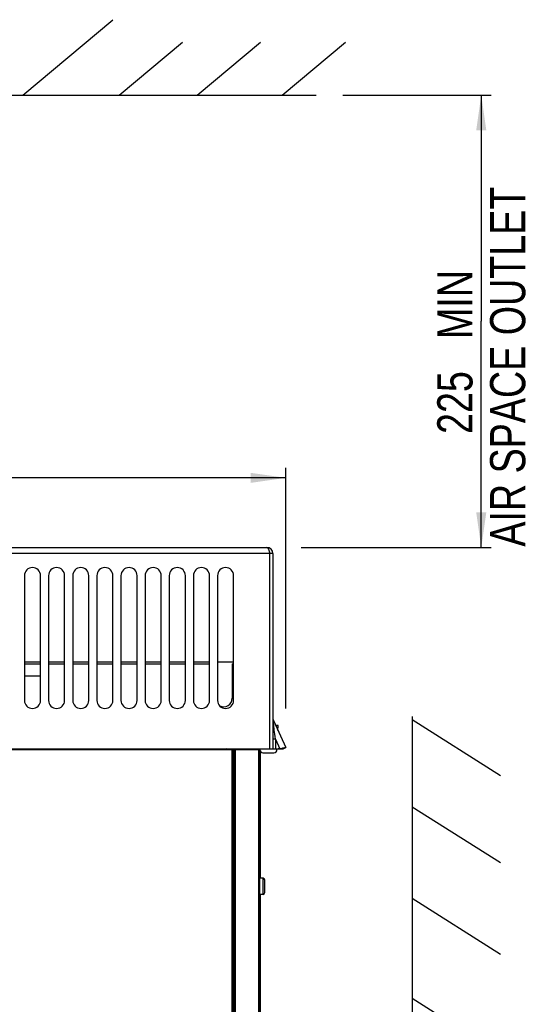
# Model space of a CAD drawing. Extents: x 0 to 841, y 0 to 594.
# Tile 35 of 135: x 181 to 232, y 370 to 468. Entities that reach past the tile are written whole.
import ezdxf

# ---------------------------------------------------------------- set-up
doc = ezdxf.new("R2010")
doc.units = 0
doc.header["$LTSCALE"] = 46.255
doc.layers.get('0').update_dxf_attribs({"linetype": 'CONTINUOUS'})
for name, color, linetype in [('CHAMFERS', 7, 'CONTINUOUS'), ('DATUM_AXIS', 7, 'CONTINUOUS'), ('ROUNDS', 7, 'CONTINUOUS')]:
    doc.layers.add(name, color=color, linetype=linetype)
doc.styles.get("Standard").update_dxf_attribs({"font": 'txt', "width": 0.8})
doc.dimstyles.get("Standard").update_dxf_attribs({"dimtxt": 2.5, "dimasz": 2.5, "dimexe": 1.25, "dimexo": 0.625, "dimtad": 1, "dimcen": 2.5, "dimazin": 3, "dimtfac": 1, "dimtmove": 0, "dimatfit": 3})

# ---------------------------------------------------------------- blocks, each defined once
blk = doc.blocks.new('_FILLED')
at = {"color": 0, "linetype": 'BYBLOCK'}
blk.add_solid([(0, 0), (-1, 0.143), (-1, -0.143)], dxfattribs=at)
blk = doc.blocks.new('*D1')
at = {"color": 2, "linetype": 'CONTINUOUS'}
for p, q in [((213.04, 460.759), (227.792, 460.759)), ((226.792, 460.759), (226.792, 438.275)), ((226.792, 415.791), (226.792, 438.275)), ((208.882, 415.791), (227.792, 415.791))]:
    blk.add_line(p, q, dxfattribs=at)
at = {"color": 2, "linetype": 'CONTINUOUS', "xscale": 3.5, "yscale": 3.5, "zscale": 3.5}
for p, rotation in [((226.792, 460.759), 90), ((226.792, 415.791), 270)]:
    blk.add_blockref('_FILLED', p, dxfattribs=dict(at, rotation=rotation))
at = {"color": 5, "linetype": 'CONTINUOUS', "width": 0.8}
for s, p in [('AIR SPACE OUTLET', (231.167, 415.875)), (' MIN ', (225.917, 435.475)), ('225', (225.917, 427.075))]:
    blk.add_text(s, height=3.5, rotation=90, dxfattribs=at).set_placement(p)
blk = doc.blocks.new('*D9')
at = {"color": 2, "linetype": 'CONTINUOUS'}
for p, q in [((128.982, 399.522), (128.982, 423.713)), ((207.369, 399.773), (207.369, 423.713)), ((128.982, 422.713), (168.175, 422.713)), ((207.369, 422.713), (168.175, 422.713))]:
    blk.add_line(p, q, dxfattribs=at)
at = {"color": 2, "linetype": 'CONTINUOUS', "xscale": 3.5, "yscale": 3.5, "zscale": 3.5, "rotation": 180}
blk.add_blockref('_FILLED', (128.982, 422.713), dxfattribs=at)
at = {"color": 2, "linetype": 'CONTINUOUS', "xscale": 3.5, "yscale": 3.5, "zscale": 3.5}
blk.add_blockref('_FILLED', (207.369, 422.713), dxfattribs=at)
at = {"color": 5, "linetype": 'CONTINUOUS', "width": 0.8}
blk.add_text('392', height=3.5, dxfattribs=at).set_placement((163.975, 423.588))

msp = doc.modelspace()

# ---------------------------------------------------------------- linework, layer by layer
at = {"color": 7, "linetype": 'CONTINUOUS'}
for p, q in [((181.233, 460.759), (190.171, 468.259)), ((190.808, 460.759), (197.099, 466.038)), ((198.552, 460.759), (204.843, 466.038)), ((207.001, 460.759), (213.292, 466.038)), ((117.325, 460.759), (210.395, 460.759)), ((130.875, 415.791), (205.475, 415.791)), ((205.775, 395.791), (205.775, 415.191)), ((206.075, 415.191), (205.775, 415.191)), ((206.075, 415.191), (206.075, 395.791)), ((181.375, 412.991), (181.375, 400.591)), ((182.975, 400.591), (182.975, 412.991)), ((183.775, 412.991), (183.775, 400.591)), ((185.375, 400.591), (185.375, 412.991)), ((186.175, 412.991), (186.175, 400.591)), ((187.775, 400.591), (187.775, 412.991)), ((188.575, 412.991), (188.575, 400.591)), ((190.175, 400.591), (190.175, 412.991)), ((190.975, 412.991), (190.975, 400.591)), ((192.575, 400.591), (192.575, 412.991)), ((193.375, 412.991), (193.375, 400.591)), ((194.975, 400.591), (194.975, 412.991)), ((195.775, 412.991), (195.775, 400.591)), ((197.375, 400.591), (197.375, 412.991)), ((198.175, 412.991), (198.175, 400.591)), ((199.775, 400.591), (199.775, 412.991)), ((200.575, 412.991), (200.575, 400.591)), ((202.175, 400.591), (202.175, 412.991)), ((182.975, 404.391), (181.375, 404.391)), ((185.375, 404.391), (183.775, 404.391)), ((187.775, 404.391), (186.175, 404.391)), ((190.175, 404.391), (188.575, 404.391)), ((192.575, 404.391), (190.975, 404.391)), ((194.975, 404.391), (193.375, 404.391)), ((197.375, 404.391), (195.775, 404.391)), ((199.775, 404.391), (198.175, 404.391)), ((202.175, 404.391), (200.575, 404.391)), ((181.375, 404.211), (182.975, 404.211)), ((183.775, 404.211), (185.375, 404.211)), ((186.175, 404.211), (187.775, 404.211)), ((188.575, 404.211), (190.175, 404.211)), ((190.975, 404.211), (192.575, 404.211)), ((193.375, 404.211), (194.975, 404.211)), ((195.775, 404.211), (197.375, 404.211)), ((198.175, 404.211), (199.775, 404.211)), ((202.025, 404.211), (202.025, 400.811)), ((202.025, 404.211), (202.175, 404.211)), ((182.975, 403.001), (181.375, 403.001)), ((206.122, 398.591), (207.369, 395.918)), ((219.935, 398.977), (219.916, 270.315)), ((219.935, 398.693), (228.7, 393.139)), ((206.608, 398.091), (206.431, 398.091)), ((206.582, 397.604), (206.608, 398.091)), ((149.075, 395.711), (202.235, 395.711)), ((149.325, 395.791), (206.764, 395.791)), ((196.975, 395.791), (196.975, 395.711)), ((201.49, 395.791), (201.352, 395.711)), ((204.675, 395.711), (204.675, 277.811)), ((204.775, 395.686), (204.79, 395.686)), ((204.79, 395.68), (204.786, 395.791)), ((204.855, 382.911), (204.855, 395.506)), ((206.481, 395.675), (206.487, 395.791)), ((206.614, 395.791), (206.764, 395.791)), ((206.764, 395.791), (206.615, 395.791)), ((206.975, 395.822), (206.764, 395.791)), ((206.764, 395.791), (207.097, 395.791)), ((207.097, 395.791), (207.129, 395.806)), ((207.129, 395.806), (207.16, 395.82)), ((207.16, 395.82), (207.19, 395.834)), ((207.19, 395.834), (207.218, 395.846)), ((207.218, 395.846), (207.244, 395.857)), ((207.244, 395.857), (207.269, 395.868)), ((207.269, 395.868), (207.291, 395.877)), ((207.291, 395.877), (207.312, 395.886)), ((207.312, 395.886), (207.33, 395.894)), ((207.33, 395.894), (207.347, 395.9)), ((207.369, 395.918), (207.347, 395.9)), ((205.09, 395.391), (206.182, 395.391)), ((219.933, 390.017), (228.699, 384.463)), ((204.855, 336.911), (204.855, 381.311)), ((219.932, 380.933), (228.697, 375.379)), ((219.931, 370.997), (228.696, 365.444))]:
    msp.add_line(p, q, dxfattribs=at)
at = {"color": 9, "linetype": 'CONTINUOUS'}
for p, q in [((205.775, 415.191), (130.575, 415.191)), ((206.391, 398.014), (206.431, 398.091)), ((206.587, 397.698), (206.538, 397.698)), ((206.325, 396.732), (206.075, 396.732)), ((206.325, 396.732), (206.325, 395.791)), ((206.325, 396.732), (206.764, 395.791)), ((201.997, 395.711), (201.997, 277.901)), ((202.09, 395.711), (202.09, 277.901))]:
    msp.add_line(p, q, dxfattribs=at)
at = {"color": 7, "linetype": 'CONTINUOUS'}
for points in [[(205.475, 415.791), (205.55, 415.745), (205.625, 415.615), (205.7, 415.421), (205.775, 415.191)], [(207.347, 395.9), (207.334, 395.895), (207.217, 395.866), (207.025, 395.83), (206.975, 395.822)]]:
    msp.add_lwpolyline(points, dxfattribs=at)
at = {"color": 9, "linetype": 'CONTINUOUS'}
msp.add_lwpolyline([(206.325, 396.732), (206.293, 396.994), (206.265, 397.233), (206.239, 397.449), (206.216, 397.645), (206.196, 397.821), (206.178, 397.979), (206.163, 398.119), (206.15, 398.241), (206.139, 398.345), (206.13, 398.432), (206.124, 398.5), (206.121, 398.548), (206.119, 398.578), (206.12, 398.591), (206.122, 398.591)], dxfattribs=at)
at = {"color": 7, "linetype": 'CONTINUOUS'}
for centre, radius, start, end in [((205.475, 415.191), 0.6, 0, 90), ((205.475, 415.191), 0.3, 0, 32.42536), ((182.175, 412.991), 0.8, 0, 180), ((184.575, 412.991), 0.8, 0, 180), ((186.975, 412.991), 0.8, 0, 180), ((189.375, 412.991), 0.8, 0, 180), ((191.775, 412.991), 0.8, 0, 180), ((194.175, 412.991), 0.8, 0, 180), ((196.575, 412.991), 0.8, 0, 180), ((198.975, 412.991), 0.8, 0, 180), ((201.375, 412.991), 0.8, 0, 180), ((182.175, 400.591), 0.8, 180, 360), ((184.575, 400.591), 0.8, 180, 360), ((186.975, 400.591), 0.8, 180, 360), ((189.375, 400.591), 0.8, 180, 360), ((191.775, 400.591), 0.8, 180, 360), ((194.175, 400.591), 0.8, 180, 360), ((196.575, 400.591), 0.8, 180, 360), ((198.975, 400.591), 0.8, 180, 360), ((201.375, 400.591), 0.8, 180, 360), ((201.175, 400.811), 0.85, 243.05382, 360), ((206.575, 398.802), 0.5, 180.21166, 205.00004), ((206.431, 397.991), 0.1, 90, 130.34466), ((205.09, 395.691), 0.3, 182, 270), ((206.182, 395.691), 0.3, 270, 357)]:
    msp.add_arc(centre, radius, start, end, dxfattribs=at)
at = {"layer": 'CHAMFERS', "color": 7, "linetype": 'CONTINUOUS'}
for p, q in [((204.675, 395.711), (204.775, 395.711)), ((204.685, 277.811), (204.685, 395.711)), ((204.775, 277.811), (204.775, 395.711))]:
    msp.add_line(p, q, dxfattribs=at)
at = {"layer": 'DATUM_AXIS', "color": 7, "linetype": 'CONTINUOUS'}
for p, q in [((202.425, 395.791), (202.425, 395.711)), ((203.175, 395.791), (203.175, 395.711)), ((204.175, 395.791), (204.175, 395.711)), ((205.095, 382.911), (204.775, 382.911)), ((205.265, 381.481), (205.265, 382.741)), ((205.095, 381.311), (204.775, 381.311))]:
    msp.add_line(p, q, dxfattribs=at)
at = {"layer": 'DATUM_AXIS', "color": 9, "linetype": 'CONTINUOUS'}
msp.add_line((205.095, 381.311), (205.095, 382.911), dxfattribs=at)
at = {"layer": 'DATUM_AXIS', "color": 7, "linetype": 'CONTINUOUS'}
for centre, start, end in [((205.095, 382.741), 0, 90), ((205.095, 381.481), 270, 360)]:
    msp.add_arc(centre, 0.17, start, end, dxfattribs=at)
at = {"layer": 'ROUNDS', "color": 7, "linetype": 'CONTINUOUS'}
for p, q in [((202.235, 395.711), (202.235, 277.901)), ((202.235, 395.711), (204.675, 395.711)), ((204.675, 395.74), (204.675, 395.711))]:
    msp.add_line(p, q, dxfattribs=at)
at = {"layer": 'ROUNDS', "color": 9, "linetype": 'CONTINUOUS'}
msp.add_line((202.338, 395.711), (202.338, 277.901), dxfattribs=at)
at = {"layer": 'ROUNDS', "color": 7, "linetype": 'CONTINUOUS'}
msp.add_arc((204.475, 396.411), 0.7, 286.60155, 296.43283, dxfattribs=at)

# ---------------------------------------------------------------- dimensions: what is measured, and where the dimension line sits
at = {"color": 2, "linetype": 'CONTINUOUS'}
for base, p1, p2, angle, picture, middle in [((226.792, 415.791), (213.04, 460.759), (208.882, 415.791), 270, '*D1', (226.792, 438.275)), ((128.982, 422.713), (207.369, 399.773), (128.982, 399.522), 180, '*D9', (168.175, 425.338))]:
    dim = msp.add_linear_dim(base=base, p1=p1, p2=p2, angle=angle, dimstyle='Standard', dxfattribs=at)
    dim.commit()
    dim.dimension.update_dxf_attribs({"geometry": picture, "text_midpoint": middle, "dimtype": 128})

doc.saveas('drawing.dxf')
